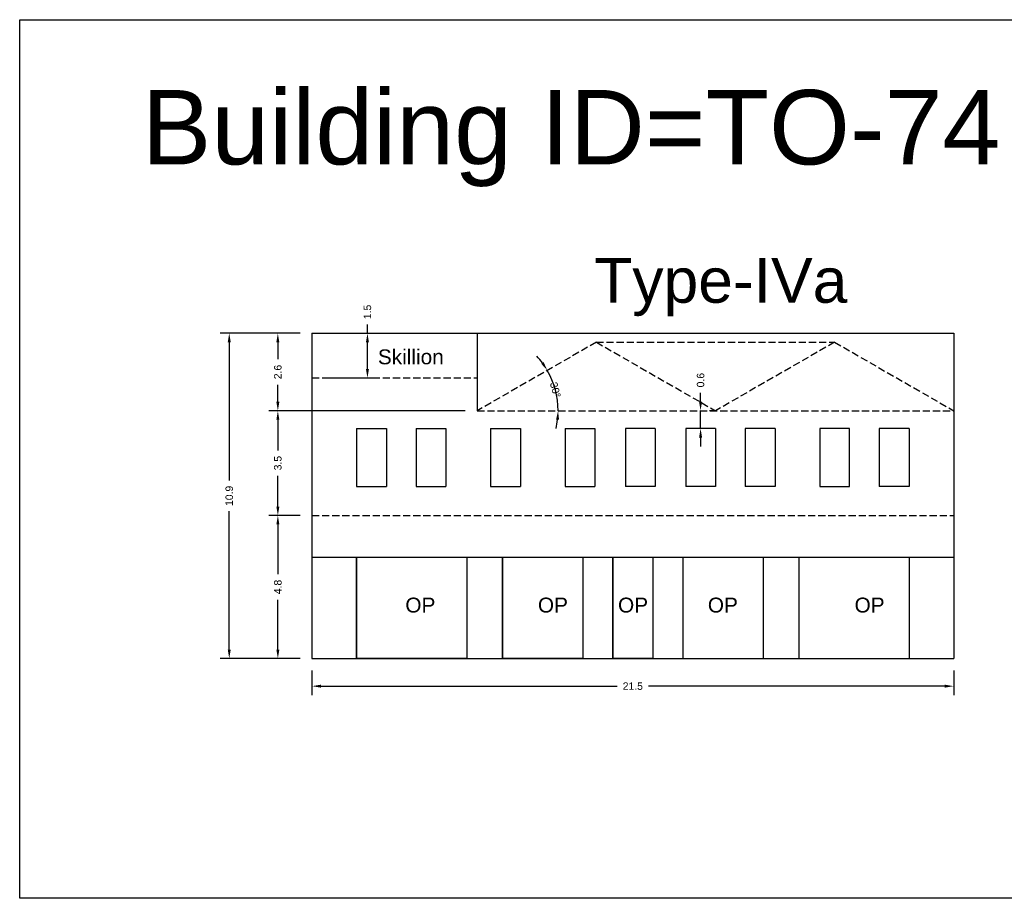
# Model space of a CAD drawing. Header units: metres. Extents: x 3416649 to 3417130, y -6713042 to -6712690.
# Tile 11 of 70: x 3416803 to 3416836, y -6713042 to -6713013. Entities that reach past the tile are written whole.
import ezdxf

# ---------------------------------------------------------------- set-up
doc = ezdxf.new("R2010")
doc.units = ezdxf.units.M
doc.linetypes.add('ACAD_ISO02W100', pattern=[15, 12, -3])
doc.layers.add('Dotted', color=7, linetype='ACAD_ISO02W100', plot=False)
doc.styles.get("Standard").update_dxf_attribs({"font": 'arial.ttf'})
doc.dimstyles.new('ISO-25', dxfattribs={"dimtxt": 0.25, "dimasz": 0.3, "dimexe": 0.3, "dimexo": 0.4, "dimgap": 0.2, "dimtad": 0, "dimdec": 1, "dimdsep": 46, "dimtxsty": 'Standard', "dimcen": 2.5, "dimadec": 0, "dimazin": 0, "dimtfac": 1, "dimtdec": 1, "dimtmove": 0, "dimatfit": 3, "dimfxl": 1, "dimarcsym": 0})

# ---------------------------------------------------------------- blocks, each defined once
blk = doc.blocks.new('*D583')
at = {"color": 0, "lineweight": -2, "transparency": 16777216}
for p, q in [((3416812.134, -6713029.449), (3416811.089, -6713029.449)), ((3416811.389, -6713029.749), (3416811.389, -6713031.416)), ((3416811.389, -6713033.949), (3416811.389, -6713032.282)), ((3416812.134, -6713034.249), (3416811.089, -6713034.249))]:
    blk.add_line(p, q, dxfattribs=at)
at = {"color": 0, "transparency": 16777216}
for points in [[(3416811.339, -6713029.749), (3416811.439, -6713029.749), (3416811.389, -6713029.449)], [(3416811.339, -6713033.949), (3416811.439, -6713033.949), (3416811.389, -6713034.249)]]:
    blk.add_solid(points, dxfattribs=at)
at = {"layer": 'Defpoints', "color": 0, "transparency": 16777216}
for p in [(3416811.389, -6713029.449), (3416812.534, -6713029.449), (3416812.534, -6713034.249)]:
    blk.add_point(p, dxfattribs=at)
at = {"color": 0, "transparency": 16777216, "insert": (3416811.389, -6713031.849), "char_height": 0.25, "attachment_point": 5, "rotation": 90}
blk.add_mtext('4.8', dxfattribs=at)
blk = doc.blocks.new('*D584')
at = {"color": 0, "lineweight": -2, "transparency": 16777216}
for p, q in [((3416817.684, -6713025.929), (3416811.089, -6713025.929)), ((3416811.389, -6713026.229), (3416811.389, -6713027.261)), ((3416811.389, -6713029.149), (3416811.389, -6713028.117)), ((3416812.134, -6713029.449), (3416811.089, -6713029.449))]:
    blk.add_line(p, q, dxfattribs=at)
at = {"color": 0, "transparency": 16777216}
for points in [[(3416811.339, -6713026.229), (3416811.439, -6713026.229), (3416811.389, -6713025.929)], [(3416811.339, -6713029.149), (3416811.439, -6713029.149), (3416811.389, -6713029.449)]]:
    blk.add_solid(points, dxfattribs=at)
at = {"layer": 'Defpoints', "color": 0, "transparency": 16777216}
for p in [(3416811.389, -6713025.929), (3416818.084, -6713025.929), (3416812.534, -6713029.449)]:
    blk.add_point(p, dxfattribs=at)
at = {"color": 0, "transparency": 16777216, "insert": (3416811.389, -6713027.689), "char_height": 0.25, "attachment_point": 5, "rotation": 90}
blk.add_mtext('3.5', dxfattribs=at)
blk = doc.blocks.new('*D585')
at = {"color": 0, "lineweight": -2, "transparency": 16777216}
for p, q in [((3416812.134, -6713023.329), (3416811.089, -6713023.329)), ((3416811.389, -6713023.629), (3416811.389, -6713024.199)), ((3416811.389, -6713025.629), (3416811.389, -6713025.059)), ((3416812.134, -6713025.929), (3416811.089, -6713025.929))]:
    blk.add_line(p, q, dxfattribs=at)
at = {"color": 0, "transparency": 16777216}
for points in [[(3416811.339, -6713023.629), (3416811.439, -6713023.629), (3416811.389, -6713023.329)], [(3416811.339, -6713025.629), (3416811.439, -6713025.629), (3416811.389, -6713025.929)]]:
    blk.add_solid(points, dxfattribs=at)
at = {"layer": 'Defpoints', "color": 0, "transparency": 16777216}
for p in [(3416811.389, -6713023.329), (3416812.534, -6713023.329), (3416812.534, -6713025.929)]:
    blk.add_point(p, dxfattribs=at)
at = {"color": 0, "transparency": 16777216, "insert": (3416811.389, -6713024.629), "char_height": 0.25, "attachment_point": 5, "rotation": 90}
blk.add_mtext('2.6', dxfattribs=at)
blk = doc.blocks.new('*D586')
at = {"color": 0, "lineweight": -2, "transparency": 16777216}
for p, q in [((3416812.134, -6713023.329), (3416809.457, -6713023.329)), ((3416809.757, -6713023.629), (3416809.757, -6713028.276)), ((3416809.757, -6713033.949), (3416809.757, -6713029.302)), ((3416812.134, -6713034.249), (3416809.457, -6713034.249))]:
    blk.add_line(p, q, dxfattribs=at)
at = {"color": 0, "transparency": 16777216}
for points in [[(3416809.707, -6713023.629), (3416809.807, -6713023.629), (3416809.757, -6713023.329)], [(3416809.707, -6713033.949), (3416809.807, -6713033.949), (3416809.757, -6713034.249)]]:
    blk.add_solid(points, dxfattribs=at)
at = {"layer": 'Defpoints', "color": 0, "transparency": 16777216}
for p in [(3416809.757, -6713023.329), (3416812.534, -6713023.329), (3416812.534, -6713034.249)]:
    blk.add_point(p, dxfattribs=at)
at = {"color": 0, "transparency": 16777216, "insert": (3416809.757, -6713028.789), "char_height": 0.25, "attachment_point": 5, "rotation": 90}
blk.add_mtext('10.9', dxfattribs=at)
blk = doc.blocks.new('*D587')
at = {"color": 0, "lineweight": -2, "transparency": 16777216}
for p, q in [((3416814.398, -6713023.329), (3416814.398, -6713023.029)), ((3416812.934, -6713023.329), (3416814.698, -6713023.329)), ((3416814.398, -6713024.53), (3416814.398, -6713023.629)), ((3416812.934, -6713024.83), (3416814.698, -6713024.83))]:
    blk.add_line(p, q, dxfattribs=at)
at = {"color": 0, "transparency": 16777216}
for points in [[(3416814.348, -6713023.629), (3416814.448, -6713023.629), (3416814.398, -6713023.329)], [(3416814.348, -6713024.53), (3416814.448, -6713024.53), (3416814.398, -6713024.83)]]:
    blk.add_solid(points, dxfattribs=at)
at = {"layer": 'Defpoints', "color": 0, "transparency": 16777216}
for p in [(3416812.534, -6713023.329), (3416814.398, -6713023.329), (3416812.534, -6713024.83)]:
    blk.add_point(p, dxfattribs=at)
at = {"color": 0, "transparency": 16777216, "insert": (3416814.398, -6713022.612), "char_height": 0.25, "attachment_point": 5, "rotation": 90}
blk.add_mtext('1.5', dxfattribs=at)
blk = doc.blocks.new('*D588')
at = {"color": 0, "lineweight": -2, "transparency": 16777216}
for p, q in [((3416812.534, -6713034.649), (3416812.534, -6713035.479)), ((3416834.084, -6713034.649), (3416834.084, -6713035.479)), ((3416812.834, -6713035.179), (3416822.781, -6713035.179)), ((3416833.784, -6713035.179), (3416823.836, -6713035.179))]:
    blk.add_line(p, q, dxfattribs=at)
at = {"color": 0, "transparency": 16777216}
for points in [[(3416812.834, -6713035.129), (3416812.834, -6713035.229), (3416812.534, -6713035.179)], [(3416833.784, -6713035.129), (3416833.784, -6713035.229), (3416834.084, -6713035.179)]]:
    blk.add_solid(points, dxfattribs=at)
at = {"layer": 'Defpoints', "color": 0, "transparency": 16777216}
for p in [(3416812.534, -6713034.249), (3416834.084, -6713034.249), (3416834.084, -6713035.179)]:
    blk.add_point(p, dxfattribs=at)
at = {"color": 0, "transparency": 16777216, "insert": (3416823.309, -6713035.179), "char_height": 0.25, "attachment_point": 5}
blk.add_mtext('21.5', dxfattribs=at)
blk = doc.blocks.new('*D589')
at = {"color": 0, "lineweight": -2, "transparency": 16777216}
for start, end in [(36.2328, 42.5668), (0, 29.8989), (347.3321, 353.6661)]:
    blk.add_arc((3416818.084, -6713025.929), 2.715, start, end, dxfattribs=at)
at = {"color": 0, "transparency": 16777216}
for points in [[(3416820.316, -6713024.297), (3416820.232, -6713024.351), (3416820.437, -6713024.576)], [(3416820.732, -6713026.226), (3416820.832, -6713026.231), (3416820.799, -6713025.929)]]:
    blk.add_solid(points, dxfattribs=at)
at = {"layer": 'Defpoints', "color": 0, "transparency": 16777216}
for p in [(3416822.084, -6713023.629), (3416820.636, -6713025.003), (3416818.084, -6713025.929), (3416818.084, -6713025.929), (3416834.084, -6713025.929)]:
    blk.add_point(p, dxfattribs=at)
at = {"color": 0, "transparency": 16777216, "insert": (3416820.707, -6713025.229), "char_height": 0.25, "attachment_point": 5, "rotation": 284.9495}
blk.add_mtext('30°', dxfattribs=at)
blk = doc.blocks.new('*D590')
at = {"color": 0, "lineweight": -2, "transparency": 16777216}
for p, q in [((3416825.584, -6713025.629), (3416825.584, -6713025.329)), ((3416825.584, -6713026.529), (3416825.584, -6713025.929)), ((3416825.984, -6713025.929), (3416825.884, -6713025.929)), ((3416825.984, -6713026.529), (3416825.884, -6713026.529)), ((3416825.584, -6713026.829), (3416825.584, -6713027.129))]:
    blk.add_line(p, q, dxfattribs=at)
at = {"color": 0, "transparency": 16777216}
for points in [[(3416825.534, -6713025.629), (3416825.634, -6713025.629), (3416825.584, -6713025.929)], [(3416825.534, -6713026.829), (3416825.634, -6713026.829), (3416825.584, -6713026.529)]]:
    blk.add_solid(points, dxfattribs=at)
at = {"layer": 'Defpoints', "color": 0, "transparency": 16777216}
for p in [(3416825.584, -6713025.929), (3416825.584, -6713025.929), (3416825.584, -6713026.529)]:
    blk.add_point(p, dxfattribs=at)
at = {"color": 0, "transparency": 16777216, "insert": (3416825.584, -6713024.902), "char_height": 0.25, "attachment_point": 5, "rotation": 90}
blk.add_mtext('0.6', dxfattribs=at)

msp = doc.modelspace()

# ---------------------------------------------------------------- linework, layer by layer
for points in [[(3416802.72, -6713012.797), (3416841.791, -6713012.797), (3416841.791, -6713042.304), (3416802.72, -6713042.304)], [(3416829.584, -6713026.529), (3416829.584, -6713028.479), (3416830.584, -6713028.479), (3416830.584, -6713026.529)], [(3416814.034, -6713030.849), (3416817.734, -6713030.849), (3416817.734, -6713034.249), (3416814.034, -6713034.249)], [(3416818.934, -6713030.849), (3416821.634, -6713030.849), (3416821.634, -6713034.249), (3416818.934, -6713034.249)], [(3416822.634, -6713030.849), (3416823.984, -6713030.849), (3416823.984, -6713034.249), (3416822.634, -6713034.249)]]:
    msp.add_lwpolyline(points, close=True)
for points in [[(3416812.534, -6713023.329), (3416834.084, -6713023.329)], [(3416812.534, -6713023.329), (3416812.534, -6713034.249)], [(3416818.084, -6713023.329), (3416818.084, -6713025.929)], [(3416834.084, -6713023.329), (3416834.084, -6713034.249)], [(3416814.034, -6713026.529), (3416815.034, -6713026.529)], [(3416814.034, -6713026.529), (3416814.034, -6713028.479)], [(3416815.034, -6713026.529), (3416815.034, -6713028.479)], [(3416816.034, -6713026.529), (3416816.034, -6713028.479)], [(3416816.034, -6713026.529), (3416817.034, -6713026.529)], [(3416817.034, -6713026.529), (3416817.034, -6713028.479)], [(3416818.534, -6713026.529), (3416819.534, -6713026.529)], [(3416818.534, -6713026.529), (3416818.534, -6713028.479)], [(3416819.534, -6713026.529), (3416819.534, -6713028.479)], [(3416821.034, -6713026.529), (3416822.034, -6713026.529)], [(3416821.034, -6713026.529), (3416821.034, -6713028.479)], [(3416822.034, -6713026.529), (3416822.034, -6713028.479)], [(3416824.059, -6713026.529), (3416823.059, -6713026.529)], [(3416823.059, -6713026.529), (3416823.059, -6713028.479)], [(3416824.059, -6713026.529), (3416824.059, -6713028.479)], [(3416826.084, -6713026.529), (3416825.084, -6713026.529)], [(3416825.084, -6713026.529), (3416825.084, -6713028.479)], [(3416826.084, -6713026.529), (3416826.084, -6713028.479)], [(3416828.084, -6713026.529), (3416827.084, -6713026.529)], [(3416827.084, -6713026.529), (3416827.084, -6713028.479)], [(3416828.084, -6713026.529), (3416828.084, -6713028.479)], [(3416832.584, -6713026.529), (3416831.584, -6713026.529)], [(3416831.584, -6713026.529), (3416831.584, -6713028.479)], [(3416832.584, -6713026.529), (3416832.584, -6713028.479)], [(3416814.034, -6713028.479), (3416815.034, -6713028.479)], [(3416816.034, -6713028.479), (3416817.034, -6713028.479)], [(3416818.534, -6713028.479), (3416819.534, -6713028.479)], [(3416821.034, -6713028.479), (3416822.034, -6713028.479)], [(3416824.059, -6713028.479), (3416823.059, -6713028.479)], [(3416826.084, -6713028.479), (3416825.084, -6713028.479)], [(3416828.084, -6713028.479), (3416827.084, -6713028.479)], [(3416832.584, -6713028.479), (3416831.584, -6713028.479)], [(3416812.534, -6713030.849), (3416834.084, -6713030.849)], [(3416814.034, -6713030.849), (3416814.034, -6713034.249)], [(3416817.734, -6713030.849), (3416817.734, -6713034.249)], [(3416818.934, -6713030.849), (3416818.934, -6713034.249)], [(3416821.634, -6713030.849), (3416821.634, -6713034.249)], [(3416822.634, -6713030.849), (3416822.634, -6713034.249)], [(3416823.984, -6713030.849), (3416823.984, -6713034.249)], [(3416824.984, -6713030.849), (3416824.984, -6713034.249)], [(3416827.684, -6713030.849), (3416827.684, -6713034.249)], [(3416828.884, -6713030.849), (3416828.884, -6713034.249)], [(3416832.584, -6713030.849), (3416832.584, -6713034.249)], [(3416812.534, -6713034.249), (3416834.084, -6713034.249)]]:
    msp.add_lwpolyline(points)
at = {"layer": 'Dotted', "ltscale": 0.02}
for points in [[(3416822.084, -6713023.629), (3416818.084, -6713025.929)], [(3416822.084, -6713023.629), (3416826.084, -6713025.929)], [(3416822.084, -6713023.629), (3416830.084, -6713023.629)], [(3416830.084, -6713023.629), (3416826.084, -6713025.929)], [(3416830.084, -6713023.629), (3416834.084, -6713025.929)], [(3416812.534, -6713024.83), (3416818.084, -6713024.83)], [(3416818.084, -6713025.929), (3416834.084, -6713025.929)], [(3416812.534, -6713029.449), (3416834.084, -6713029.449)]]:
    msp.add_lwpolyline(points, dxfattribs=at)

# ---------------------------------------------------------------- texts
for s, width, heights, insert, char_height, attachment_point in [('Building ID=TO-74', 67.86454, [0.517], (3416806.825, -6713015.158), 2.5, 1), ('Type-IVa ', 9.99112, [0.517], (3416822.013, -6713020.803), 1.5, 1), ('Skillion', 67.86454, [0], (3416816.96, -6713023.87), 0.5, 3), ('OP', 67.86454, [0], (3416815.67, -6713032.206), 0.5, 1), ('OP', 67.86454, [0], (3416820.122, -6713032.206), 0.5, 1), ('OP', 67.86454, [0], (3416822.812, -6713032.206), 0.5, 1), ('OP', 67.86454, [0], (3416825.828, -6713032.206), 0.5, 1), ('OP', 67.86454, [0], (3416830.755, -6713032.206), 0.5, 1)]:
    msp.add_mtext_dynamic_manual_height_columns(s, width=width, gutter_width=12.5, heights=heights, dxfattribs=dict(insert=insert, char_height=char_height, attachment_point=attachment_point))

# ---------------------------------------------------------------- dimensions: what is measured, and where the dimension line sits
for base, p1, p2, picture, middle in [((3416814.398, -6713023.329), (3416812.534, -6713024.83), (3416812.534, -6713023.329), '*D587', (3416814.398, -6713022.612)), ((3416809.757, -6713023.329), (3416812.534, -6713034.249), (3416812.534, -6713023.329), '*D586', (3416809.757, -6713028.789)), ((3416811.389, -6713023.329), (3416812.534, -6713025.929), (3416812.534, -6713023.329), '*D585', (3416811.389, -6713024.629)), ((3416825.584, -6713025.929), (3416825.584, -6713026.529), (3416825.584, -6713025.929), '*D590', (3416825.584, -6713024.902)), ((3416811.389, -6713025.929), (3416812.534, -6713029.449), (3416818.084, -6713025.929), '*D584', (3416811.389, -6713027.689)), ((3416811.389, -6713029.449), (3416812.534, -6713034.249), (3416812.534, -6713029.449), '*D583', (3416811.389, -6713031.849))]:
    dim = msp.add_linear_dim(base=base, p1=p1, p2=p2, angle=90, dimstyle='ISO-25')
    dim.commit()
    dim.dimension.update_dxf_attribs({"geometry": picture, "text_midpoint": middle})
dim = msp.add_angular_dim_2l(base=(3416820.636, -6713025.003), line1=((3416818.084, -6713025.929), (3416834.084, -6713025.929)), line2=((3416822.084, -6713023.629), (3416818.084, -6713025.929)), dimstyle='ISO-25')
dim.commit()
dim.dimension.update_dxf_attribs({"geometry": '*D589', "text_midpoint": (3416820.707, -6713025.229)})
dim = msp.add_linear_dim(base=(3416834.083523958, -6713035.178769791), p1=(3416812.533523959, -6713034.24901367), p2=(3416834.083523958, -6713034.24901367), dimstyle='ISO-25')
dim.commit()
dim.dimension.update_dxf_attribs({"geometry": '*D588', "text_midpoint": (3416823.308523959, -6713035.178769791)})

doc.saveas('drawing.dxf')
